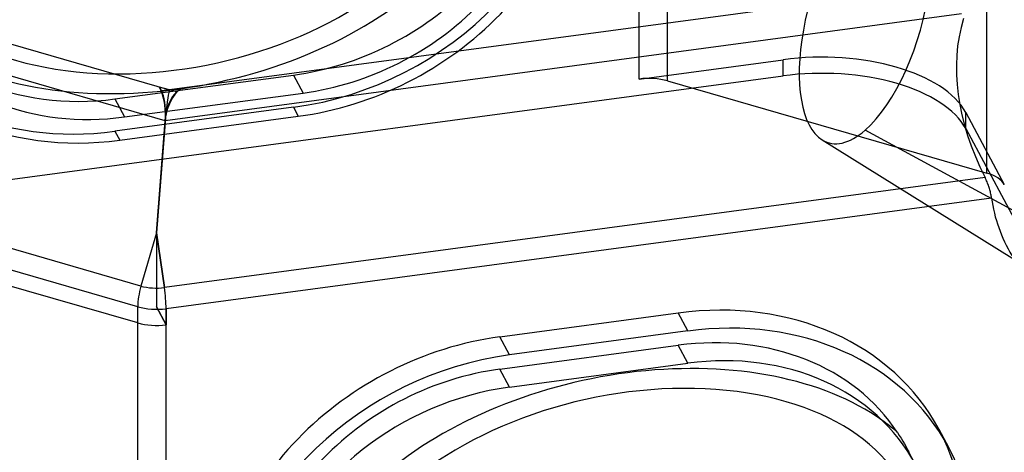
# Model space of a CAD drawing. Header units: millimetres. Extents: x -319 to 319, y -128 to 299.
# Tile 3 of 5: x -102 to 162, y 16 to 132. Entities that reach past the tile are written whole.
import ezdxf

# ---------------------------------------------------------------- set-up
doc = ezdxf.new("R2010")
doc.units = ezdxf.units.MM
doc.layers.add('MAIN-1', color=7, linetype='Continuous')

msp = doc.modelspace()

# ---------------------------------------------------------------- linework, layer by layer
at = {"layer": 'MAIN-1'}
for p, q in [((63.79, 116.15), (63.79, 187.16)), ((71.38, 115.65), (71.38, 186.66)), ((157.11, 90.9), (157.11, 161.91)), ((144.87, 140.98), (-62.24, 113.23)), ((150.32, 133.6), (-63.39, 104.97)), ((-126.45, 131.77), (-62.24, 113.23)), ((-63.42, 104.97), (-133.57, 125.22)), ((63.79, 116.15), (102.43, 121.32)), ((102.43, 116.99), (102.43, 121.32)), ((-205.7, 75.71), (102.43, 116.99)), ((-76.88, 110.8), (-28.97, 117.22)), ((-28.97, 117.22), (-26.39, 112.39)), ((-62.26, 113.23), (-64.91, 114)), ((-64.91, 114), (-64.35, 112.95)), ((-62.22, 113.23), (-59.25, 113.63)), ((-60.34, 112.69), (-59.25, 113.63)), ((71.38, 115.65), (157.11, 90.9)), ((-74.3, 105.97), (-26.39, 112.39)), ((-62.26, 113.23), (-64.35, 112.95)), ((-60.34, 112.69), (-62.22, 113.23)), ((-76.88, 110.8), (-74.3, 105.97)), ((-28.97, 108.56), (-76.88, 102.14)), ((-28.97, 108.56), (-27.68, 106.14)), ((-75.59, 99.72), (-27.68, 106.14)), ((151.42, 107.18), (161.77, 87.86)), ((151.42, 102.85), (151.42, 107.18)), ((-65.75, 74.84), (-63.42, 104.97)), ((-63.35, 105.66), (-65.74, 74.84)), ((-63.39, 104.97), (-65.74, 74.84)), ((-76.88, 102.14), (-75.59, 99.72)), ((188.94, 67.43), (124.4, 102.39)), ((151.42, 102.85), (233.98, -51.22)), ((112.89, 99.82), (180.11, 57.99)), ((156.61, 89.7), (-63.6, 60.2)), ((156.75, 89.42), (156.61, 89.7)), ((156.89, 89.12), (156.75, 89.42)), ((157.02, 88.83), (156.89, 89.12)), ((157.15, 88.53), (157.02, 88.83)), ((157.27, 88.24), (157.15, 88.53)), ((157.39, 87.94), (157.27, 88.24)), ((157.5, 87.64), (157.39, 87.94)), ((157.6, 87.34), (157.5, 87.64)), ((157.7, 87.05), (157.6, 87.34)), ((157.8, 86.75), (157.7, 87.05)), ((157.89, 86.46), (157.8, 86.75)), ((157.97, 86.16), (157.89, 86.46)), ((158.04, 85.87), (157.97, 86.16)), ((158.11, 85.59), (158.04, 85.87)), ((158.18, 85.3), (158.11, 85.59)), ((158.23, 85.02), (158.18, 85.3)), ((158.28, 84.75), (158.23, 85.02)), ((158.33, 84.48), (158.28, 84.75)), ((-69.89, 60.62), (-151.95, 84.3)), ((158.37, 84.22), (-63.16, 54.54)), ((158.37, 84.22), (158.33, 84.48)), ((-70.75, 55.04), (-152.8, 78.72)), ((-70.74, 50.71), (-152.8, 74.39)), ((-70.75, 50.7), (-152.8, 74.39)), ((-65.75, 74.84), (-69.89, 60.62)), ((-63.6, 60.2), (-65.75, 74.84)), ((-65.75, 74.84), (-65.75, 55.04)), ((-65.75, 74.84), (-65.75, 74.84)), ((-65.74, 74.84), (-65.75, 74.84)), ((-65.74, 74.84), (-63.6, 60.2)), ((-65.74, 74.84), (-65.74, 74.82)), ((-65.74, 74.82), (-65.74, 55.04)), ((-70.75, 50.7), (-70.75, 55.04)), ((-65.75, 55.04), (-63.16, 50.21)), ((-65.74, 55.04), (-65.75, 55.04)), ((-63.16, 50.21), (-65.74, 55.04)), ((-63.16, 50.21), (-63.16, 54.54)), ((-63.16, 54.54), (-63.16, 50.21)), ((26.39, 46.96), (74.3, 53.38)), ((76.88, 48.55), (74.3, 53.38)), ((-70.74, 50.7), (-70.74, 50.71)), ((-70.74, -33.3), (-70.74, 50.7)), ((-63.16, 50.21), (-63.16, 50.21)), ((-63.16, -33.8), (-63.16, 50.21)), ((-63.16, 50.21), (-63.16, 50.21)), ((76.88, 48.55), (28.97, 42.13)), ((28.97, 42.13), (26.39, 46.96)), ((26.39, 38.3), (74.3, 44.72)), ((76.88, 39.89), (74.3, 44.72)), ((28.97, 33.47), (76.88, 39.89)), ((28.97, 33.47), (26.39, 38.3)), ((133.12, 21.32), (133.6, 20.56)), ((146.87, 17.29), (144.28, 22.12)), ((133.6, 20.56), (134.07, 19.79)), ((134.07, 19.79), (134.53, 19.03)), ((134.53, 19.03), (134.98, 18.25)), ((134.98, 18.25), (135.42, 17.48)), ((135.42, 17.48), (135.84, 16.69)), ((135.84, 16.69), (136.04, 16.33)), ((138.05, 12.57), (135.84, 16.69)), ((136.04, 16.33), (136.23, 15.95))]:
    msp.add_line(p, q, dxfattribs=at)
for centre, major_axis, ratio, start_param, end_param in [((-28.97, 177.32), (69.98, 37.5), 0.836516, -1.992225, -0.421429), ((-28.97, 177.32), (-61.17, -32.78), 0.836516, 1.149367, 2.720164), ((-27.68, 174.9), (-69.98, -37.5), 0.836516, 1.149367, 2.720164), ((-26.39, 172.49), (-61.17, -32.78), 0.836516, 1.149367, 2.720164), ((0, 204.21), (-139.65, 0), 0.5, 0.384556, 1.709839), ((124.4, 132.96), (9.79, 33.92), 0.433013, -2.55359, 0.121818), ((124.4, 132.96), (9.79, 33.92), 0.433013, 0.588003, 3.019774), ((-60.05, 167.98), (-77.16, -16.96), 0.615841, -0.134535, 2.292714), ((-60.05, 167.98), (-85.28, -18.74), 0.615841, 0.421903, 2.292931), ((-76.88, 170.9), (-61.17, -32.78), 0.836516, 0.000014, 1.149367), ((-76.88, 170.9), (69.98, 37.5), 0.836516, -3.141579, -1.992225), ((281.04, 82.5), (128.78, -53.87), 0.549806, -3.085908, -2.572236), ((-75.59, 168.49), (-69.98, -37.5), 0.836516, 0.000014, 1.149367), ((-74.3, 166.07), (-61.17, -32.78), 0.836516, 0.078608, 1.149367), ((112.78, 102), (-40, 0), 0.5, -2.879793, -1.308997), ((112.78, 97.67), (40, 0), 0.5, 0.261799, 1.832596), ((66.38, 111.32), (-10, 0), 0.5, -2.094395, -1.308997), ((-68.34, 106.33), (-0.17, -10.27), 0.488238, 1.525441, 2.421253), ((-55.42, 105.48), (-2.83, -9.97), 0.755149, -2.285015, -1.376545), ((-64.35, 104.29), (1.33, -9.91), 0.224144, 2.602072, 2.603635), ((-67.05, 103.92), (1.32, 10.22), 0.342711, -1.343821, -0.448009), ((-57.91, 103.32), (-0.14, 10.31), 0.538685, 0.426496, 1.402575), ((-62.24, 104.57), (-0.75, -10.19), 0.11725, -2.578222, -1.681629), ((-62.24, 104.57), (-25.9, 1.92), 0.332652, -1.546165, -1.545383), ((-62.24, 104.57), (-25.9, 1.92), 0.332652, -1.546946, -1.546165), ((-62.24, 104.57), (-0.75, -10.19), 0.11725, -2.579003, -2.578222), ((-60.34, 104.02), (2.77, 9.61), 0.433013, 0.587221, 0.588784), ((-67.05, 103.92), (1.32, 10.22), 0.342711, -1.424088, -1.356479), ((124.4, 132.96), (9.79, 33.92), 0.433013, 3.019774, 3.729595), ((152.11, 86.57), (-10, 0), 0.5, -2.879793, -2.094395), ((265.36, 103.75), (-106.49, -22.5), 0.596473, -0.046342, 0.205046), ((-65.75, 59.37), (2.77, 9.61), 0.433013, 1.565677, 2.158799), ((-65.75, 64.21), (8.29, 0), 0.5, -2.094395, -1.308997), ((-65.74, 59.37), (1.33, -9.91), 0.224144, 1.032057, 1.625179), ((-65.75, 59.37), (-1.33, 9.91), 0.224144, -2.109535, -1.516413), ((74.3, -15.38), (69.98, 37.5), 0.836516, 0.000014, 1.149367), ((-65.75, 59.37), (10, 0), 0.5, -2.094395, -1.308997), ((-65.75, 55.04), (10, 0), 0.5, -2.094395, -1.308997), ((-65.74, 55.04), (-10, 0), 0.5, 1.047198, 1.832249), ((-65.74, 55.04), (-10, 0), 0.5, 1.832249, 1.832596), ((76.88, -20.21), (-69.98, -37.5), 0.836516, -3.141579, -1.992225), ((74.3, -15.38), (61.17, 32.78), 0.836516, 0.078608, 1.149367), ((26.39, -21.8), (69.98, 37.5), 0.836516, 1.149367, 2.720164), ((76.88, -20.21), (61.17, 32.78), 0.836516, 0.000014, 1.149367), ((28.97, -26.63), (-69.98, -37.5), 0.836516, -1.992225, -0.508571), ((60.05, -17.29), (85.28, 18.74), 0.615841, 0.508509, 2.292931), ((26.39, -21.8), (61.17, 32.78), 0.836516, 1.149367, 2.720164), ((60.05, -17.29), (77.16, 16.96), 0.615841, -0.134535, 2.292714), ((28.97, -26.63), (61.17, 32.78), 0.836516, 1.149367, 2.409076), ((60.05, -17.29), (85.28, 18.74), 0.615841, 0.421903, 0.508509), ((74.3, -15.38), (69.98, 37.5), 0.836516, -0.421429, 0.000014), ((76.88, -20.21), (-69.98, -37.5), 0.836516, 2.720164, 3.141606)]:
    msp.add_ellipse(centre, major_axis=major_axis, ratio=ratio, start_param=start_param, end_param=end_param, dxfattribs=at)

doc.saveas('drawing.dxf')
